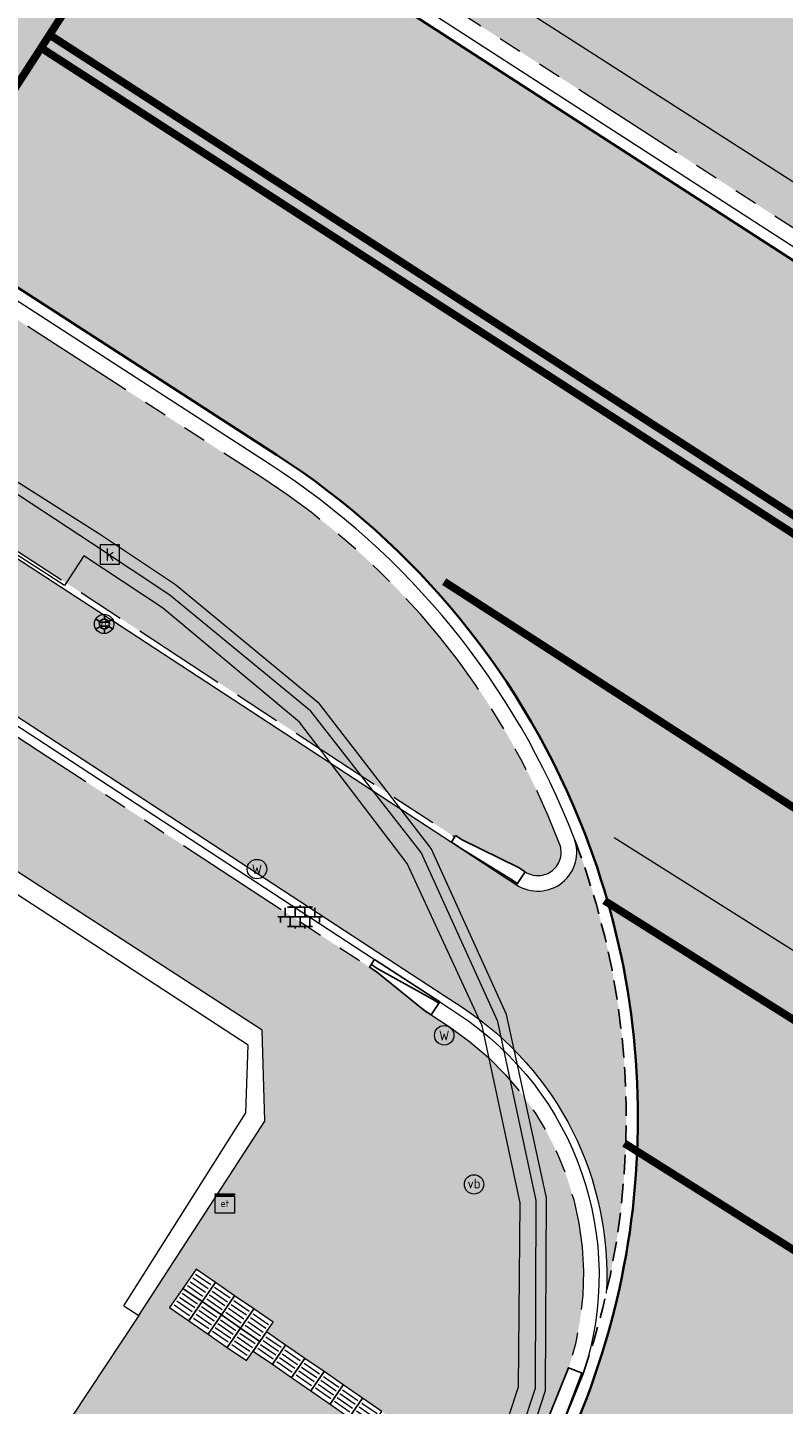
# Model space of a CAD drawing. Header units: metres. Extents: x 187916 to 189411, y 333285 to 334910.
# Tile 114 of 256: x 188267 to 188277, y 334494 to 334511. Entities that reach past the tile are written whole.
import ezdxf
from ezdxf.enums import TextEntityAlignment as Align

# ---------------------------------------------------------------- set-up
doc = ezdxf.new("R2010")
doc.units = ezdxf.units.M
for name, pattern in [('DASHED2', [0.375, 0.25, -0.125]), ('VH-OPSLUITBAND_100X200', [16, 8, -2, 4, -2]), ('VH-TROTTOIRBAND_180-200', [20, 10, -2, 2, -2, 2, -2]), ('VW-1-1_STREEP', [2, 1, -1])]:
    doc.linetypes.add(name, pattern=pattern)
for name, color, linetype, lineweight in [('B-ME-IE-MEUBILAIR_WEGMEUBILAIR-S', 253, 'Continuous', 18), ('B-ME-IE-MEUBILAIR_WEGMEUBILAIR_LICHTMAST-S', 253, 'Continuous', 25), ('B-ME-IE-TERREINAFSCHEIDING_KUNSTMATIG_MUUR-G', 253, 'IE-TERREINAFSCHEIDING-KUNSTMATIG-DICHT', 18), ('B-ME-KL-ET_KAST-G', 253, 'Continuous', 18), ('B-ME-RI-HWA_KOLK-S', 253, 'Continuous', 25), ('B-ME-VH-KANTOPSLUITING_ACHTERKANTBAND-G', 253, 'Continuous', 18), ('B-ME-VH-VERHARDING_ASFALT-G', 253, 'Continuous', 18), ('B-ME-VH-VERHARDING_BETONSTRAATSTEEN-G', 253, 'Continuous', 18), ('B-ME-VH-VERHARDING_TEGEL-G', 253, 'Continuous', 18), ('B-ME-VH-VERHARDING_TEGEL-S', 253, 'Continuous', 25), ('N-WE-GR-HAAG-HG01-A', 96, 'Continuous', 35), ('N-WE-VH-GOOT_TEGEL-G', 170, 'Continuous', 35), ('N-WE-VH-KANTOPSLUITING_OPSLUITBAND_80X200-G', 30, 'VH-OPSLUITBAND_100X200', 15), ('N-WE-VH-KANTOPSLUITING_RIJWIELPADBAND_4-12 200-G', 94, 'VH-TROTTOIRBAND_180-200', 15), ('N-WE-VH-KANTOPSLUITING_TROTTOIRBAND_180 200-G', 251, 'VH-TROTTOIRBAND_180-200', 15), ('N-WE-VH-KANTOPSLUITING_VERLOOPBAND-S', 251, 'Continuous', 25), ('N-WE-VH-KANTOPSLUITING_VERLOOPBAND_TBV TEKENING-G', 10, 'Continuous', 25), ('N-WE-VH-KANTOPSLUITING_VOORKANTBAND-G', 7, 'Continuous', 15), ('N-WE-VH-KANTVERHARDING_STREKLAAG_BSS-G', 60, 'Continuous', 18), ('N-WE-VH-VERHARDING_ASFALT_RIJWEG-A', 251, 'Continuous', 18), ('N-WE-VH-VERHARDING_BETONSTRAATSTEEN-ROOD-A', 11, 'Continuous', 18), ('N-WE-VH-VERHARDING_TEGEL-A', 254, 'Continuous', 5), ('N-WE-VH-VERKEERSTEGEL-S', 7, 'Continuous', 0), ('N-WE-VW-MARKERING_DWARS_DRIEHOEK_5050-G', 251, 'VW-HAAIETAND50-L-N', 0), ('N-WE-VW-MARKERING_DWARS_OVERSTEEK_BLOKSTREEP-G', 251, 'VW-BLOK50', 0), ('N-WE-VW-MARKERING_LANGS_STREEP-G', 251, 'Continuous', 0), ('N-WE-VW-MARKERING_LANGS_STREEP_11-G', 251, 'VW-1-1_STREEP', 0)]:
    doc.layers.add(name, color=color, linetype=linetype, lineweight=lineweight)
doc.layers.add('N-WE-VH-MATERIAALSCHEIDING-G', color=7, linetype='DASHED2')
doc.layers.add('N-WE-VH-VERHARDING_ASFALT_ROOD-A', color=7, linetype='Continuous', lineweight=18, true_color=0xff1414)
doc.styles.add('NLCS-ISO', font='NLCS-ISO.ttf')
doc.linetypes.add('IE-TERREINAFSCHEIDING-KUNSTMATIG-DICHT', pattern='A,8,-1,[82,NLCS.SHX,S=0.75,R=90,X=0,Y=0],-1', length=10)
doc.linetypes.add('VW-BLOK50', pattern='A,0,-0.5,[148,NLCS.SHX,S=1,R=0,X=-0.5,Y=0],-0.5', length=1)
doc.linetypes.add('VW-HAAIETAND50-L-N', pattern='A,0,-0.5,[150,NLCS.SHX,S=1,R=0,X=-0.625,Y=-0.25],-0.5', length=1)

# ---------------------------------------------------------------- blocks, each defined once
blk = doc.blocks.new('SRI-KOLK-SO')
at = {"color": 0, "linetype": 'ByBlock', "lineweight": 18}
blk.add_lwpolyline([(-1.125, -1.125), (1.125, -1.125), (1.125, 1.125), (-1.125, 1.125)], close=True, dxfattribs=at)
at = {"color": 0, "linetype": 'ByBlock', "lineweight": 18, "style": 'NLCS-ISO'}
blk.add_text('k', height=1.5, dxfattribs=at).set_placement((0, 0), align=Align.MIDDLE_CENTER)
blk = doc.blocks.new('B-SIE-WEG_LICHTMAST-SO')
at = {"ltscale": 0.1}
for p, q in [((-1.096064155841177, 0.6328125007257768), (-2.192125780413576, 1.265625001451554)), ((8.349587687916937e-10, 1.265625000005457), (1.669846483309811e-09, 2.53125000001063)), ((1.096064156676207, 0.6328124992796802), (2.192125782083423, 1.26562499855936)), ((-1.096064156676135, -0.6328124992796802), (-2.192125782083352, -1.26562499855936)), ((-8.349587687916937e-10, -1.265625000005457), (-1.669775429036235e-09, -2.53125000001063)), ((1.096064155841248, -0.6328125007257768), (2.192125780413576, -1.265625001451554))]:
    blk.add_line(p, q, dxfattribs=at)
at = {"flags": 128}
for points in [[(-1.162672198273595, 0.4999999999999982), (1.162672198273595, 0.4999999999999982)], [(-1.162672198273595, -0.4999999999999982), (1.162672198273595, -0.4999999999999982)]]:
    blk.add_lwpolyline(points, dxfattribs=at)
at = {"ltscale": 0.1}
blk.add_circle((0, 0), 1.265625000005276, dxfattribs=at)
at = {"style": 'NLCS-ISO'}
blk.add_attdef('TYPE', text='', height=1.8, dxfattribs=at).set_placement((1.669846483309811e-09, 2.53125000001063), align=Align.BOTTOM_CENTER)
blk = doc.blocks.new('SIE-WEG_PAAL_VERKEERSBORD-SO')
at = {"color": 0, "linetype": 'ByBlock', "lineweight": 18}
blk.add_circle((0, 0), 1.5, dxfattribs=at)
at = {"color": 0, "linetype": 'ByBlock', "lineweight": 18, "style": 'NLCS-ISO'}
blk.add_text('vb', height=1.5, dxfattribs=at).set_placement((0, 0.1317113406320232), align=Align.MIDDLE_CENTER)
blk = doc.blocks.new('SIE-WEG_STRAATPOT_WATER-SO')
blk.add_circle((0, 2.91038304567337e-14), 0.4)
at = {"style": 'NLCS-ISO'}
blk.add_text('W', height=0.4, dxfattribs=at).set_placement((-0.2128690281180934, -0.2108641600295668))
blk = doc.blocks.new('SVH-TEGEL_300X300_DUN_LINT_KL-SO')
for p, q in [((-2.25, 1.355676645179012), (-2.25, -6.969183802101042e-16)), ((-1.900843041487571, 1.499999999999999), (1.90084304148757, 1.499999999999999)), ((-1.5, 1.624087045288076), (-1.5, 1.499999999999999)), ((-0.7499999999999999, 1.5), (-0.7500000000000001, 1.377682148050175e-16)), ((3.325515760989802e-16, 1.810386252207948), (2.755364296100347e-16, 1.499999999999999)), ((0, 0), (-2.755364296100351e-16, -1.500000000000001)), ((0.7500000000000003, 1.499999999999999), (0.7500000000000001, -1.247991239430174e-15)), ((1.5, 1.624087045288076), (1.5, 1.499999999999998)), ((2.25, 1.355676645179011), (2.25, -4.133046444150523e-16)), ((-3.39489953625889, -4.866106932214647e-16), (3.39489953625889, -1.733835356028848e-15)), ((-3, -3.055132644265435e-15), (-3.000000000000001, -0.8474312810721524)), ((-1.900843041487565, -1.500000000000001), (1.900843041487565, -1.500000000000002)), ((-1.5, -8.346865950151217e-16), (-1.5, -1.500000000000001)), ((-0.7500000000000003, -1.499999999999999), (-0.7500000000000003, -1.765655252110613)), ((0.7499999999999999, -1.500000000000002), (0.7499999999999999, -1.765655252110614)), ((1.5, -2.495982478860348e-15), (1.5, -1.500000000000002)), ((2.999999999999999, -2.495982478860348e-15), (2.999999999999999, -0.8474312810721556))]:
    blk.add_line(p, q)
blk = doc.blocks.new('SKL-ET_KAST_ELEKTRA-SO')
at = {"color": 0, "linetype": 'ByBlock', "lineweight": 18}
for points in [[(-2, 2), (2, 2), (2, 1.680000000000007), (-2, 1.680000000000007)], [(-2, 1.52000000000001), (2, 1.52000000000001), (2, -2), (-2, -2)]]:
    blk.add_lwpolyline(points, close=True, dxfattribs=at)
at = {"color": 0, "linetype": 'ByBlock', "lineweight": 18, "style": 'NLCS-ISO'}
blk.add_text('et', height=1.5, dxfattribs=at).set_placement((0, 0), align=Align.MIDDLE_CENTER)
blk = doc.blocks.new('DTM')
at = {"layer": 'B-ME-IE-TERREINAFSCHEIDING_KUNSTMATIG_MUUR-G', "ltscale": 0.2, "flags": 128}
for points in [[(188270.0269999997, 334498.3859999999), (188266.6609999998, 334500.5640000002)], [(188269.846, 334498.1900000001), (188266.5770951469, 334500.3198896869)], [(188270.0589999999, 334497.2149999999), (188270.0269999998, 334498.3859999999)], [(188269.8160000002, 334497.323), (188269.846, 334498.1900000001)], [(188268.2489999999, 334494.8410000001), (188269.8160000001, 334497.3229999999)], [(188268.4390000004, 334494.7160000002), (188270.059, 334497.2149999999)], [(188268.2489999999, 334494.8410000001), (188268.4390000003, 334494.7160000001)]]:
    blk.add_lwpolyline(points, dxfattribs=at)
at = {"layer": 'B-ME-VH-KANTOPSLUITING_ACHTERKANTBAND-G', "ltscale": 0.2, "flags": 128}
blk.add_lwpolyline([(188272.6039999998, 334491.6299999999), (188273.318, 334493.8029999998), (188273.3390000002, 334496.1669999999), (188272.852, 334498.4410000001), (188271.8879999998, 334500.5279999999), (188270.5049999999, 334502.3429999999), (188268.7429999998, 334503.8130000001), (188267.733, 334504.4810000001), (188267.486, 334504.0980000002), (188266.2340000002, 334504.9050000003), (188266.486, 334505.2760000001), (188258.202, 334510.591), (188248.923, 334516.5949999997), (188246.4920000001, 334518.1310000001), (188246.327, 334517.8790000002), (188243.8160000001, 334519.5049999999), (188243.986, 334519.7590000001), (188235.983, 334524.9169999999), (188235.8199999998, 334524.6710000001), (188232.6639999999, 334526.679), (188232.8339999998, 334526.9380000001), (188225.3100000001, 334531.8059999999)], dxfattribs=at)
at = {"layer": 'B-ME-VH-VERHARDING_ASFALT-G', "ltscale": 0.2, "flags": 128}
for points in [[(188291.324, 334499.6630000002), (188283.9870000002, 334504.5419999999), (188278.1359999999, 334508.4569999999), (188272.673, 334511.96), (188271.3590000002, 334512.77), (188270.9500000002, 334513.0550000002), (188264.3769999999, 334517.264), (188264.0120000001, 334517.5269999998), (188262.3339999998, 334518.6129999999), (188260.9679999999, 334519.4879999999), (188255.1689999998, 334523.213), (188247.2039999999, 334528.3590000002), (188241.838, 334531.8310000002), (188240.8119999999, 334532.4649999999), (188240.4139999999, 334532.7259999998), (188234.5529999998, 334536.4019999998), (188228.6439999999, 334540.304)], [(188272.9249999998, 334491.4739999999), (188273.662, 334493.7560000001), (188273.6749999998, 334496.2310000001), (188273.165, 334498.585), (188272.196, 334500.719), (188270.7609999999, 334502.577), (188268.9130000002, 334504.1060000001), (188267.9359999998, 334504.7570000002), (188266.662, 334505.568), (188258.4249999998, 334510.895), (188249.1529999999, 334516.841), (188246.6850000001, 334518.4350000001), (188244.1570000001, 334520.0490000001), (188236.159, 334525.2400000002), (188233.0249999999, 334527.2250000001), (188225.446, 334532.0779999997), (188217.8650000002, 334536.983), (188208.3530000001, 334543.085), (188203.0589999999, 334546.4670000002), (188197.6239999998, 334549.9819999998), (188189.6060000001, 334555.1039999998), (188180.355, 334561.0320000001), (188174.6570000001, 334564.6979999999)]]:
    blk.add_lwpolyline(points, dxfattribs=at)
at = {"layer": 'B-ME-VH-VERHARDING_BETONSTRAATSTEEN-G', "ltscale": 0.2, "flags": 128}
blk.add_lwpolyline([(188272.7930000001, 334491.5449999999), (188273.5350000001, 334493.7850000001), (188273.5439999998, 334496.1940000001), (188273.0499999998, 334498.497), (188272.0690000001, 334500.6669999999), (188270.6499999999, 334502.4819999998), (188268.838, 334503.9739999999), (188267.8459999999, 334504.6359999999), (188266.5789999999, 334505.4640000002), (188258.3190000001, 334510.7590000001), (188249.0520000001, 334516.733), (188246.611, 334518.298), (188244.071, 334519.9210000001), (188236.088, 334525.105), (188232.9419999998, 334527.0949999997), (188225.375, 334531.9300000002), (188217.7629999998, 334536.8369999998), (188208.2689999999, 334542.9419999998), (188202.9709999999, 334546.3429999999), (188197.5269999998, 334549.852), (188189.5070000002, 334554.9709999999), (188180.2629999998, 334560.9079999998), (188174.571, 334564.5619999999)], dxfattribs=at)
at = {"layer": 'B-ME-VH-VERHARDING_TEGEL-G', "ltscale": 0.2, "flags": 128}
blk.add_lwpolyline([(188268.4390000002, 334494.716), (188266.718, 334492.116)], dxfattribs=at)
at = {"layer": 'B-ME-IE-MEUBILAIR_WEGMEUBILAIR-S'}
for name, p, xscale, yscale, zscale in [('SIE-WEG_PAAL_VERKEERSBORD-SO', (188267.995, 334503.605), 0.083, 0.083, 0.083), ('SIE-WEG_STRAATPOT_WATER-SO', (188269.958, 334500.455), 0.3125, 0.3125, 0.3125), ('SIE-WEG_STRAATPOT_WATER-SO', (188272.363, 334498.319), 0.3125, 0.3125, 0.3125), ('SIE-WEG_PAAL_VERKEERSBORD-SO', (188272.746, 334496.403), 0.083, 0.083, 0.083)]:
    blk.add_blockref(name, p, dxfattribs=dict(at, xscale=xscale, yscale=yscale, zscale=zscale))
at = {"layer": 'B-ME-IE-MEUBILAIR_WEGMEUBILAIR_LICHTMAST-S', "xscale": 0.05, "yscale": 0.05, "zscale": 0.05}
blk.add_blockref('B-SIE-WEG_LICHTMAST-SO', (188267.999, 334503.603), dxfattribs=at)
at = {"layer": 'B-ME-KL-ET_KAST-G', "xscale": 0.0625, "yscale": 0.0625, "zscale": 0.0625}
blk.add_blockref('SKL-ET_KAST_ELEKTRA-SO', (188269.546, 334496.158), dxfattribs=at)
at = {"layer": 'B-ME-RI-HWA_KOLK-S', "xscale": 0.11, "yscale": 0.11, "zscale": 0.11}
blk.add_blockref('SRI-KOLK-SO', (188268.068, 334504.497), dxfattribs=at)
at = {"layer": 'B-ME-VH-VERHARDING_TEGEL-S', "xscale": 0.084, "yscale": 0.084, "zscale": 0.084}
blk.add_blockref('SVH-TEGEL_300X300_DUN_LINT_KL-SO', (188270.511, 334499.841), dxfattribs=at)
blk = doc.blocks.new('SVH-VERKEERSTEGEL_300X300_GELEIDETEGEL')
blk.add_lwpolyline([(-0.15, 5.551115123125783e-17), (0.15, 5.551115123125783e-17), (0.15, -0.3), (-0.15, -0.3)], close=True)
at = {"lineweight": 0, "flags": 128}
for points in [[(0.12, -0.05999999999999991), (-0.1200000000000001, -0.05999999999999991)], [(0.12, -0.1199999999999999), (-0.1200000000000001, -0.1199999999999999)], [(0.12, -0.1799999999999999), (-0.1200000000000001, -0.1799999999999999)], [(0.12, -0.2399999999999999), (-0.12, -0.2399999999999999)]]:
    blk.add_lwpolyline(points, dxfattribs=at)
blk = doc.blocks.new('SVH-VERLOOPBAND_RIJWIELPADBAND 40 120X170 HD_TROTTOIRBAND 180 200X250 HD_L1000-MM')
blk.add_lwpolyline([(0, 0), (1000, 0), (1000, 200), (900, 200), (100, 120), (0, 120)], close=True)
at = {"flags": 128}
blk.add_lwpolyline([(0, 80), (100, 80), (900, 20.00000000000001), (1000, 20)], dxfattribs=at)
blk = doc.blocks.new('SVH-TROTTOIRBAND INRITVERLOOPBAND_180 200X250_LINKS_L1000_HD-MM')
at = {"linetype": 'Continuous', "lineweight": 0}
blk.add_line((0, 20), (1000, 1.13686837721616e-13), dxfattribs=at)
blk.add_lwpolyline([(0, 0), (1000, 1.13686837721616e-13), (1000, 200.0000000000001), (0, 200)], close=True, dxfattribs=at)
blk = doc.blocks.new('SVH-VERLOOPBAND_OPSLUITBAND 100X250 HD_TROTTOIRBAND 180 200X250 HD_L1000-MM')
at = {"linetype": 'Continuous', "lineweight": 0}
blk.add_lwpolyline([(0, 100.0000000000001), (100, 100.0000000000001), (900, 200), (1000, 200), (1000, 0), (0, 1.13686837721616e-13)], close=True, dxfattribs=at)
blk.add_lwpolyline([(900, 20), (1000, 20), (900, 20), (100, 9.947598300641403e-14)], dxfattribs=at)
blk = doc.blocks.new('ontwerp Wilhelmina- & Engelenkampstraat')
at = {"layer": 'N-WE-GR-HAAG-HG01-A', "transparency": 33554610}
h = blk.add_hatch(color=256, dxfattribs=at)
h.dxf.hatch_style = 1
h.paths.add_polyline_path([(188280.5595058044, 334514.5415784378), (188276.9459346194, 334516.8490211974), (188270.6195386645, 334512.7179471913), (188278.8752223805, 334507.383148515)])
h = blk.add_hatch(color=256, dxfattribs=at)
h.dxf.hatch_style = 1
edge = h.paths.add_edge_path()
edge.add_line((188266.8304707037, 334507.546478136), (188265.4792824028, 334505.4554024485))
edge.add_line((188265.4792824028, 334505.4554024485), (188268.3584767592, 334503.5773175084))
edge.add_line((188268.3584767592, 334503.5773175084), (188272.4985136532, 334500.8677525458))
edge.add_line((188272.4985136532, 334500.8677525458), (188272.5094660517, 334500.8844870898))
edge.add_line((188272.5094660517, 334500.8844870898), (188272.5931387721, 334500.8297250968))
edge.add_line((188272.5931387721, 334500.8297250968), (188273.3172825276, 334500.4753018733))
edge.add_line((188273.3172825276, 334500.4753018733), (188273.4009552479, 334500.4205398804))
edge.add_arc((188273.5652412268, 334500.6715580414), 0.3000000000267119, 236.796117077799, 381.0816675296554)
edge.add_arc((188264.7010888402, 334497.2544243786), 9.800000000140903, 21.08166754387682, 57.12957376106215)
edge.add_line((188270.0199506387, 334505.4854455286), (188266.8304707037, 334507.546478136))
at = {"layer": 'N-WE-VH-VERHARDING_ASFALT_RIJWEG-A', "transparency": 33554610}
h = blk.add_hatch(color=256, dxfattribs=at)
h.dxf.hatch_style = 1
edge = h.paths.add_edge_path()
edge.add_line((188163.8208333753, 334580.6406240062), (188159.2952212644, 334575.7984076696))
edge.add_line((188159.2952212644, 334575.7984076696), (188174.5957356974, 334565.9704214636))
edge.add_line((188174.5957356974, 334565.9704214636), (188208.8839609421, 334543.8760752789))
edge.add_arc((188265.1432202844, 334630.8183515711), 103.5570551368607, 237.0935993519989, 239.2286548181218)
edge.add_arc((189667.3076695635, 336961.7811804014), 2823.749582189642, 238.9808935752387, 239.4819934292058)
edge.add_line((188233.3818636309, 334529.2067239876), (188237.2558465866, 334526.9002472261))
edge.add_arc((188172.8948845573, 334415.8189779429), 128.3798341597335, 56.614742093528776, 59.911814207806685, ccw=False)
edge.add_arc((188228.9109722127, 334498.8883011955), 28.21409776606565, 55.4845922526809, 58.773180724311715, ccw=False)
edge.add_line((188244.8978654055, 334522.1359797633), (188270.2099100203, 334505.7794106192))
edge.add_arc((188264.7010883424, 334497.2544241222), 10.15000054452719, 13.737900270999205, 57.129572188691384, ccw=False)
edge.add_line((188274.5607201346, 334499.6648539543), (188285.3916733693, 334492.8307818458))
edge.add_arc((188287.0274187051, 334482.813442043), 10.15001278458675, 56.479027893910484, 99.27405743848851, ccw=False)
edge.add_line((188292.6326838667, 334491.2753426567), (188328.2332900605, 334467.6895627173))
edge.add_arc((188166.0016867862, 334216.8707131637), 298.7125514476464, 47.8039201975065, 57.10489379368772, ccw=False)
edge.add_arc((188346.5713980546, 334415.6696875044), 30.15000000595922, 31.86626050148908, 48.27499196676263, ccw=False)
edge.add_arc((188363.5941228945, 334425.9773084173), 10.25375049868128, 32.663466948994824, 33.16756871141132, ccw=False)
edge.add_arc((188363.7680247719, 334425.9005759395), 10.15000001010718, 9.405490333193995, 33.55795590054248, ccw=False)
edge.add_arc((188373.1107148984, 334427.4481680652), 0.680000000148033, -65.24652159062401, 9.405490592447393, ccw=False)
edge.add_line((188373.39544101, 334426.8306479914), (188373.3535042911, 334426.8064665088))
edge.add_line((188373.3535042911, 334426.8064665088), (188373.0122377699, 334426.6096859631))
edge.add_arc((188366.2889411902, 334422.7187079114), 7.76803881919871, 0.9923180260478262, 30.05928364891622, ccw=False)
edge.add_line((188374.0558150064, 334422.853237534), (188385.6760825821, 334436.9428109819))
edge.add_arc((188384.9421657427, 334443.9042308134), 6.99999999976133, 238.676415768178, 276.0182515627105, ccw=False)
edge.add_line((188381.3030702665, 334437.9245164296), (188374.3090535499, 334441.7971089))
edge.add_line((188374.3090535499, 334441.7971089), (188374.1759859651, 334441.5785117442))
edge.add_arc((188373.7240602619, 334441.8357337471), 0.5199999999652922, 236.9865645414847, 330.35281892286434, ccw=False)
edge.add_arc((188428.1308333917, 334525.1050683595), 99.98797832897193, 235.55122826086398, 236.8408409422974, ccw=False)
edge.add_arc((188411.6700745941, 334501.8726051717), 71.51970141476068, 233.64609065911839, 235.89746209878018, ccw=False)
edge.add_arc((188411.670100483, 334501.8726410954), 71.51974569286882, 233.2495609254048, 233.64609101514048, ccw=False)
edge.add_arc((188457.7549952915, 334568.1260296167), 152.2034652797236, 230.5042180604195, 234.2720138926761, ccw=False)
edge.add_arc((188166.9569656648, 334218.1136175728), 302.8501405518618, 50.16648870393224, 50.26164584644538)
edge.add_arc((188166.9570554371, 334218.113725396), 302.8500002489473, 50.26164586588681, 51.22502147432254)
edge.add_arc((188166.9539407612, 334218.1098417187), 302.854978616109, 51.22502222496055, 51.3192961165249)
edge.add_arc((188167.7827901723, 334219.1716967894), 301.508037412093, 51.31614081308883, 52.74067650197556)
edge.add_arc((188166.9798580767, 334218.1437757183), 302.8122778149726, 52.73751119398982, 52.83170123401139)
edge.add_arc((188166.9570555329, 334218.113725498), 302.8500001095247, 52.83169831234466, 54.43051335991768)
edge.add_arc((188166.9767697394, 334218.1413522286), 302.8160606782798, 54.43050684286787, 54.52539666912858)
edge.add_arc((188160.6555547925, 334209.0669401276), 313.8745045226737, 54.54701659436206, 57.10245107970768)
edge.add_line((188331.1328921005, 334472.609502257), (188320.0936543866, 334479.922007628))
edge.add_arc((188323.4852573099, 334485.0441346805), 6.143220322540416, 221.5045135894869, 236.48957065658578, ccw=False)
edge.add_arc((188319.5511004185, 334481.5629375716), 0.8899999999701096, 137.6692106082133, 221.5046791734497, ccw=False)
edge.add_line((188318.8931507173, 334482.1622723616), (188319.2594146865, 334482.6371719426))
edge.add_line((188319.2594146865, 334482.6371719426), (188319.2912123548, 334482.6784009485))
edge.add_arc((188340.6890844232, 334510.7641414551), 35.30832407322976, 218.5773896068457, 232.6970680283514, ccw=False)
edge.add_arc((188279.0883320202, 334513.8429033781), 42.25714136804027, 321.20296164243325, 323.56659149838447, ccw=False)
edge.add_arc((188310.4726214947, 334488.8679822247), 2.15802668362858, 242.7824537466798, 315.8976350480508, ccw=False)
edge.add_line((188309.4856042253, 334486.9489001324), (188295.3438852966, 334496.3165348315))
edge.add_line((188295.3438852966, 334496.3165348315), (188286.6449701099, 334501.9456440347))
edge.add_line((188286.6449701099, 334501.9456440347), (188245.2759046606, 334528.678213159))
edge.add_arc((188189.2378963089, 334441.9585258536), 103.2500002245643, 57.12957376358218, 59.23144345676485)
edge.add_line((188242.0576432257, 334530.6751358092), (188236.73552821, 334533.8437957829))
edge.add_arc((182886.7756591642, 325560.3118348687), 10447.31288197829, 59.19688513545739, 59.33512800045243)
edge.add_line((188215.0687000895, 334546.7260098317), (188212.1448451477, 334548.5376449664))
edge.add_line((188212.1448451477, 334548.5376449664), (188202.8877957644, 334554.5207101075))
edge.add_line((188202.8877957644, 334554.5207101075), (188173.134058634, 334573.6931625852))
edge.add_line((188173.134058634, 334573.6931625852), (188171.667712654, 334574.6976989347))
edge.add_arc((188421.3357456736, 334919.3221964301), 425.5586575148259, 233.19857496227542, 234.07802403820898, ccw=False)
edge.add_line((188166.4075921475, 334578.5703695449), (188163.8279358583, 334580.6347157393))
edge.add_line((188163.8279358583, 334580.6347157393), (188163.8208333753, 334580.6406240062))
h = blk.add_hatch(color=256, dxfattribs=at)
h.dxf.hatch_style = 1
edge = h.paths.add_edge_path()
edge.add_line((188272.1537898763, 334490.0734361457), (188277.3814934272, 334486.720956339))
edge.add_line((188277.3814934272, 334486.720956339), (188278.5889625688, 334488.4539261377))
edge.add_arc((188287.0274215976, 334482.8134554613), 10.15000001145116, 139.2486259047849, 146.2402720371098, ccw=False)
edge.add_arc((188295.5929620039, 334475.2030699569), 21.60741039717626, 137.9711334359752, 138.7876361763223, ccw=False)
edge.add_arc((188287.0274233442, 334482.8134559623), 10.15000028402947, 114.27071636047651, 137.5104043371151, ccw=False)
edge.add_line((188282.8552810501, 334492.0663330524), (188274.8501634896, 334497.1173705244))
edge.add_arc((188264.7010888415, 334497.2544243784), 10.14999999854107, 327.3283082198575, 359.2263205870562, ccw=False)
edge.add_line((188273.2451314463, 334491.7752058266), (188272.1537898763, 334490.0734361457))
edge = h.paths.add_edge_path()
edge.add_arc((188278.0846444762, 334486.2433805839), 0.8499999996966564, 181.6673961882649, 182.1489451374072)
edge.add_line((188277.2352422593, 334486.2115078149), (188277.2350043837, 334486.2186477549))
at = {"layer": 'N-WE-VH-VERHARDING_ASFALT_ROOD-A', "transparency": 33554610}
h = blk.add_hatch(color=256, dxfattribs=at)
h.dxf.hatch_style = 1
edge = h.paths.add_edge_path()
edge.add_arc((188287.0274216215, 334482.8134551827), 10.15000028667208, 99.27408564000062, 114.2707056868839)
edge.add_line((188282.8552810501, 334492.0663330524), (188274.8501634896, 334497.1173705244))
edge.add_arc((188264.7010888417, 334497.2544243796), 10.14999999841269, 359.2263205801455, 373.7378995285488)
edge.add_line((188274.5607201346, 334499.6648539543), (188285.3916733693, 334492.8307818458))
at = {"layer": 'N-WE-VH-VERHARDING_BETONSTRAATSTEEN-ROOD-A', "transparency": 33554610}
h = blk.add_hatch(color=11, dxfattribs=at)
h.dxf.hatch_style = 1
edge = h.paths.add_edge_path()
edge.add_arc((188270.332567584, 334495.2359531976), 4.01840035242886, 341.6529269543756, 416.7021785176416)
edge.add_arc((188270.3325658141, 334495.2359543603), 4.018400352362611, -18.34911897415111, 56.702148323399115, ccw=False)
edge.add_arc((188264.7010888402, 334497.2544243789), 9.999999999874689, 340.8314171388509, 340.8322362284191)
edge = h.paths.add_edge_path()
edge.add_arc((188148.770241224, 334564.1394932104), 12.09999999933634, 57.63015956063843, 89.30733865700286)
edge.add_line((188148.9165172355, 334576.2386090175), (188148.9370684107, 334577.938484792))
edge.add_arc((188148.7702412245, 334564.1394932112), 13.79999999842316, 57.630159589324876, 89.30733865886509, ccw=False)
edge.add_line((188156.1585166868, 334575.7951092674), (188165.274457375, 334570.0166861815))
edge.add_line((188165.274457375, 334570.0166861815), (188169.8198914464, 334567.1086563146))
edge.add_line((188169.8198914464, 334567.1086563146), (188171.511029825, 334565.9779010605))
edge.add_line((188171.511029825, 334565.9779010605), (188172.8852863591, 334565.1012805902))
edge.add_line((188172.8852863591, 334565.1012805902), (188189.066450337, 334554.7569305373))
edge.add_line((188189.066450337, 334554.7569305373), (188194.1878845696, 334551.4665076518))
edge.add_line((188194.1878845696, 334551.4665076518), (188201.1790287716, 334547.0002215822))
edge.add_line((188201.1790287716, 334547.0002215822), (188204.1699773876, 334545.0015735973))
edge.add_line((188204.1699773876, 334545.0015735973), (188207.8265481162, 334542.6269838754))
edge.add_line((188207.8265481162, 334542.6269838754), (188215.6547227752, 334537.6455997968))
edge.add_line((188215.6547227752, 334537.6455997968), (188224.3779567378, 334532.0578415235))
edge.add_line((188224.3779567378, 334532.0578415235), (188225.2379334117, 334531.4974632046))
edge.add_line((188225.2379334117, 334531.4974632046), (188233.1427692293, 334526.4658407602))
edge.add_line((188233.1427692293, 334526.4658407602), (188239.8496435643, 334522.1101237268))
edge.add_line((188239.8496435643, 334522.1101237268), (188248.511649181, 334516.4087920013))
edge.add_line((188248.511649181, 334516.4087920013), (188250.7467074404, 334514.9210303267))
edge.add_line((188250.7467074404, 334514.9210303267), (188255.6112174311, 334511.7728785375))
edge.add_line((188255.6112174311, 334511.7728785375), (188256.3588268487, 334511.2878343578))
edge.add_line((188256.3588268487, 334511.2878343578), (188261.1983553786, 334508.1523159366))
edge.add_line((188261.1983553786, 334508.1523159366), (188268.3147183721, 334503.5103458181))
edge.add_line((188268.3147183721, 334503.5103458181), (188273.2914312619, 334500.2531944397))
edge.add_arc((188273.5652412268, 334500.6715580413), 0.4999999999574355, 236.7961170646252, 381.0816675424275)
edge.add_arc((188264.7010888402, 334497.2544243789), 9.999999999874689, -13.01039675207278, 21.081667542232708, ccw=False)
edge.add_arc((188270.3325660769, 334495.2359545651), 4.118400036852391, 356.7594048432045, 416.7032974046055)
edge.add_line((188272.5934635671, 334498.6782737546), (188272.3604773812, 334498.8307581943))
edge.add_line((188272.3604773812, 334498.8307581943), (188271.5237501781, 334499.378378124))
edge.add_line((188271.5237501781, 334499.378378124), (188267.3942402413, 334502.0810534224))
edge.add_line((188267.3942402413, 334502.0810534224), (188264.1115089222, 334504.2222952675))
edge.add_line((188264.1115089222, 334504.2222952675), (188260.7611897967, 334506.4076229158))
edge.add_line((188260.7611897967, 334506.4076229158), (188260.2332122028, 334506.7520092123))
edge.add_line((188260.2332122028, 334506.7520092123), (188255.4335565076, 334509.8616945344))
edge.add_line((188255.4335565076, 334509.8616945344), (188254.6867637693, 334510.3462088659))
edge.add_line((188254.6867637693, 334510.3462088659), (188249.8141395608, 334513.4996119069))
edge.add_line((188249.8141395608, 334513.4996119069), (188249.0920431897, 334513.979857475))
edge.add_line((188249.0920431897, 334513.979857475), (188247.6052413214, 334514.969945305))
edge.add_line((188247.6052413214, 334514.969945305), (188238.7286873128, 334520.811070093))
edge.add_line((188238.7286873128, 334520.811070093), (188232.2233639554, 334525.0358917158))
edge.add_line((188232.2233639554, 334525.0358917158), (188224.3174298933, 334530.0682132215))
edge.add_line((188224.3174298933, 334530.0682132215), (188223.4554115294, 334530.6299219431))
edge.add_line((188223.4554115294, 334530.6299219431), (188214.7399082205, 334536.2127282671))
edge.add_line((188214.7399082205, 334536.2127282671), (188206.9072550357, 334541.1969622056))
edge.add_line((188206.9072550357, 334541.1969622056), (188203.2347351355, 334543.5819093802))
edge.add_line((188203.2347351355, 334543.5819093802), (188200.2488350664, 334545.5771837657))
edge.add_line((188200.2488350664, 334545.5771837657), (188193.9364147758, 334549.6126811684))
edge.add_line((188193.9364147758, 334549.6126811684), (188193.2729879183, 334550.0336828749))
edge.add_line((188193.2729879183, 334550.0336828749), (188188.2574143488, 334553.2560923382))
edge.add_line((188188.2574143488, 334553.2560923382), (188171.9529504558, 334563.6795877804))
edge.add_line((188171.9529504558, 334563.6795877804), (188170.5813430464, 334564.5545184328))
edge.add_line((188170.5813430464, 334564.5545184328), (188168.8892599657, 334565.6859053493))
edge.add_line((188168.8892599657, 334565.6859053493), (188164.361299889, 334568.5827558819))
edge.add_line((188164.361299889, 334568.5827558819), (188155.2483668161, 334574.3592725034))
at = {"layer": 'N-WE-VH-VERHARDING_TEGEL-A', "transparency": 33554610}
h = blk.add_hatch(color=256, dxfattribs=at)
h.dxf.hatch_style = 1
h.paths.add_polyline_path([(188269.1773919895, 334495.3133055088), (188269.4242381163, 334495.1428150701), (188269.6710842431, 334494.9723246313), (188269.917925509, 334494.8018271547), (188270.1647716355, 334494.6313367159), (188270.0795264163, 334494.5079136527), (188270.326372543, 334494.3374232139), (188270.5732186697, 334494.1669327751), (188270.8200647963, 334493.9964423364), (188271.0669109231, 334493.8259518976), (188271.313752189, 334493.6554544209), (188271.5605983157, 334493.4849639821), (188271.6840165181, 334493.3997117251), (188271.9308626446, 334493.2292212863), (188272.1777039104, 334493.0587238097), (188272.424550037, 334492.888233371), (188272.2540595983, 334492.6413872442), (188272.0072134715, 334492.8118776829), (188271.7603673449, 334492.9823681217), (188271.5135260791, 334493.1528655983), (188271.2666799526, 334493.323356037), (188271.1432617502, 334493.4086082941), (188270.8964156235, 334493.5790987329), (188270.6495743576, 334493.7495962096), (188270.4027282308, 334493.9200866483), (188270.1558821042, 334494.090577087), (188269.9090359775, 334494.2610675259), (188269.8237907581, 334494.1376444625), (188269.5769446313, 334494.3081349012), (188269.3300985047, 334494.4786253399), (188269.0832572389, 334494.6491228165), (188268.8364111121, 334494.8196132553), (188269.0069015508, 334495.0664593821)], flags=16)
h.paths.add_polyline_path([(188271.4371703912, 334493.5702021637), (188271.684016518, 334493.399711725), (188271.5135260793, 334493.1528655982), (188271.2666799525, 334493.3233560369)], flags=0)
edge = h.paths.add_edge_path()
edge.add_line((188273.0135506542, 334493.3283919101), (188273.5402494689, 334493.022493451))
edge.add_arc((188264.7010888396, 334497.2544243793), 9.800000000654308, 334.4162671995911, 335.0706410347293)
edge.add_line((188273.5880047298, 334493.123719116), (188273.9588177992, 334494.0399289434))
edge.add_arc((188270.3325660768, 334495.2359545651), 3.818400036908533, 341.7461932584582, 416.6997203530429)
edge.add_line((188272.428970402, 334498.4273911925), (188272.1961914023, 334498.5797400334))
edge.add_line((188272.1961914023, 334498.5797400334), (188272.112518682, 334498.6345020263))
edge.add_line((188272.112518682, 334498.6345020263), (188271.4869465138, 334499.1395361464))
edge.add_line((188271.4869465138, 334499.1395361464), (188271.4032737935, 334499.1942981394))
edge.add_line((188271.4032737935, 334499.1942981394), (188267.2739060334, 334501.8968803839))
edge.add_line((188267.2739060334, 334501.8968803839), (188263.9913170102, 334504.0380294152))
edge.add_line((188263.9913170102, 334504.0380294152), (188263.1537372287, 334504.5843613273))
edge.add_line((188263.1537372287, 334504.5843613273), (188263.0704039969, 334504.6387174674))
edge.add_line((188263.0704039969, 334504.6387174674), (188262.9065065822, 334504.3874463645))
edge.add_line((188262.9065065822, 334504.3874463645), (188262.6552348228, 334504.5513442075))
edge.add_line((188262.6552348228, 334504.5513442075), (188262.4050420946, 334504.7145382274))
edge.add_line((188262.4050420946, 334504.7145382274), (188262.2411442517, 334504.463266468))
edge.add_line((188262.2411442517, 334504.463266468), (188262.0772464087, 334504.2119947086))
edge.add_line((188262.0772464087, 334504.2119947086), (188261.9133485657, 334503.9607229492))
edge.add_line((188261.9133485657, 334503.9607229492), (188261.6620768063, 334504.1246207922))
edge.add_line((188261.6620768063, 334504.1246207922), (188261.4108050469, 334504.2885186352))
edge.add_line((188261.4108050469, 334504.2885186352), (188261.5747028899, 334504.5397903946))
edge.add_line((188261.5747028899, 334504.5397903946), (188261.7386007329, 334504.791062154))
edge.add_line((188261.7386007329, 334504.791062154), (188261.9024985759, 334505.0423339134))
edge.add_line((188261.9024985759, 334505.0423339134), (188261.9014195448, 334505.0430377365))
edge.add_line((188261.9014195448, 334505.0430377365), (188261.6501477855, 334505.2069355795))
edge.add_line((188261.6501477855, 334505.2069355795), (188261.3988760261, 334505.3708334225))
edge.add_line((188261.3988760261, 334505.3708334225), (188261.5627742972, 334505.622105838))
edge.add_line((188261.5627742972, 334505.622105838), (188261.478577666, 334505.6770251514))
edge.add_line((188261.478577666, 334505.6770251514), (188260.6410056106, 334506.2233520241))
edge.add_line((188260.6410056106, 334506.2233520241), (188260.1109890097, 334506.5690581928))
edge.add_line((188260.1109890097, 334506.5690581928), (188255.3138156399, 334509.6771352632))
edge.add_line((188255.3138156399, 334509.6771352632), (188254.5671286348, 334510.1615809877))
edge.add_line((188254.5671286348, 334510.1615809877), (188249.6934543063, 334513.3156636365))
edge.add_line((188249.6934543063, 334513.3156636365), (188248.9701040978, 334513.796743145))
edge.add_line((188248.9701040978, 334513.796743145), (188247.4838037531, 334514.7864970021))
edge.add_line((188247.4838037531, 334514.7864970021), (188245.6445118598, 334515.9968240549))
edge.add_line((188245.6445118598, 334515.9968240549), (188244.8355122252, 334514.7677148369))
edge.add_line((188244.8355122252, 334514.7677148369), (188248.1800000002, 334512.6090000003))
edge.add_line((188248.1800000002, 334512.6090000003), (188248.9090000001, 334512.1200000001))
edge.add_line((188248.9090000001, 334512.1200000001), (188253.7919999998, 334508.9640000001))
edge.add_line((188253.7919999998, 334508.9640000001), (188254.5380000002, 334508.4750000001))
edge.add_line((188254.5380000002, 334508.4750000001), (188259.3040000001, 334505.3879999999))
edge.add_line((188259.3040000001, 334505.3879999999), (188260.0190000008, 334504.8739999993))
edge.add_line((188260.0190000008, 334504.8739999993), (188264.7910000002, 334501.7820000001))
edge.add_line((188264.7910000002, 334501.7820000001), (188266.4989999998, 334500.6949999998))
edge.add_line((188266.4989999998, 334500.6949999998), (188266.6609999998, 334500.5640000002))
edge.add_line((188266.6609999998, 334500.5640000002), (188270.0269999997, 334498.3859999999))
edge.add_line((188270.0269999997, 334498.3859999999), (188270.0589999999, 334497.2149999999))
edge.add_line((188270.0589999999, 334497.2149999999), (188268.4390000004, 334494.7160000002))
edge.add_line((188268.4390000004, 334494.7160000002), (188266.7171116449, 334492.114657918))
edge.add_line((188266.7171116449, 334492.114657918), (188266.7230000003, 334492.1110000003))
edge.add_line((188266.7230000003, 334492.1110000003), (188264.5526497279, 334488.7665258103))
edge.add_line((188264.5526497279, 334488.7665258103), (188266.9479999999, 334487.2050000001))
edge.add_line((188266.9479999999, 334487.2050000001), (188270.0476708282, 334491.8508685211))
edge.add_line((188270.0476708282, 334491.8508685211), (188272.0350733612, 334490.5366555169))
edge.add_line((188272.0350733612, 334490.5366555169), (188272.6324468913, 334491.4681724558))
edge.add_line((188272.6324468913, 334491.4681724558), (188272.1095446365, 334491.7718659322))
edge.add_line((188272.1095446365, 334491.7718659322), (188273.0135506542, 334493.3283919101))
at = {"layer": 'N-WE-VH-GOOT_TEGEL-G'}
for points in [[(188317.5934688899, 334496.3081246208), (188317.1501695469, 334495.4129082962), (188315.7119535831, 334492.7626676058, -0.03873374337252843), (188312.0222952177, 334487.3661198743, -0.3303078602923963), (188309.4856042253, 334486.9489001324), (188295.3438852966, 334496.3165348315), (188286.6449701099, 334501.9456440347), (188245.2759046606, 334528.678213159, 0.00917139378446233), (188242.0576432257, 334530.6751358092), (188236.73552821, 334533.8437957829, 0.0006031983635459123), (188215.0687000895, 334546.7260098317), (188212.1448451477, 334548.5376449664), (188202.8877957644, 334554.5207101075), (188173.134058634, 334573.6931625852)], [(188095.1749857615, 334530.5396943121), (188101.6504048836, 334539.510067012), (188106.7442135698, 334546.500351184), (188107.0435106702, 334546.9221797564), (188110.7802754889, 334552.5427385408), (188120.2602677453, 334566.8018253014, -0.3976723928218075), (188159.2695942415, 334575.8148686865), (188174.5957357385, 334565.970421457), (188208.8839609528, 334543.8760752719, 0.009316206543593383), (188212.1620622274, 334541.8404860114, 0.002186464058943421), (188233.3818636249, 334529.2067239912), (188237.2558465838, 334526.9002472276, -0.01438719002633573), (188243.5379345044, 334523.0147862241, -0.01435012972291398), (188244.8978654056, 334522.1359797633), (188270.2099099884, 334505.7794105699, -0.1585987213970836), (188274.1717358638, 334500.9053619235, -0.2389408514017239), (188273.2451314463, 334491.7752058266), (188271.789554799, 334489.5054462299)]]:
    blk.add_lwpolyline(points, format="xyb", dxfattribs=at)
at = {"layer": 'N-WE-VH-KANTOPSLUITING_OPSLUITBAND_80X200-G', "ltscale": 0.15, "flags": 128}
blk.add_lwpolyline([(188145.0646577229, 334579.4318966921), (188144.9755144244, 334578.5018293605, 0.4498276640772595), (188145.4038840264, 334578.041883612, -0.009145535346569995), (188146.4602676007, 334578.0484346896), (188148.9380355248, 334578.0184789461, -0.1391047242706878), (188156.2013472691, 334575.8626780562), (188165.3174294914, 334570.0841652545), (188169.863685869, 334567.1756093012), (188171.554779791, 334566.0448837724), (188172.928309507, 334565.16872693), (188189.1096167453, 334554.8242853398), (188194.2309385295, 334551.5339347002), (188194.8926683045, 334551.1140099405), (188201.222802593, 334547.0671880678), (188204.213988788, 334545.068381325), (188207.8698089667, 334542.6942790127), (188215.6977728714, 334537.7130290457), (188224.42137063, 334532.125037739), (188225.2812512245, 334531.5647220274), (188233.1860353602, 334526.5331324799), (188239.8934220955, 334522.1770826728), (188248.5558120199, 334516.475497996), (188250.0786412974, 334515.4614188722), (188250.790592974, 334514.9879206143), (188255.654721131, 334511.8400159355), (188256.4023689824, 334511.3549468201), (188261.2419589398, 334508.2193886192), (188268.3584767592, 334503.5773175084), (188272.4985136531, 334500.8677525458)], format="xyb", dxfattribs=at)
at = {"layer": 'N-WE-VH-KANTOPSLUITING_RIJWIELPADBAND_4-12 200-G', "ltscale": 0.15, "flags": 128}
blk.add_lwpolyline([(188263.9913170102, 334504.0380294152), (188267.2739060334, 334501.8968803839), (188271.4032737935, 334499.1942981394)], dxfattribs=at)
at = {"layer": 'N-WE-VH-KANTOPSLUITING_TROTTOIRBAND_180 200-G', "ltscale": 0.15, "flags": 128}
for points in [[(188283.0244325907, 334506.8450529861, -0.4142135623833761), (188280.5356785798, 334506.3101665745), (188269.9007546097, 334513.182423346)], [(188273.4009552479, 334500.4205398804, 0.7284478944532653), (188273.8451618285, 334500.7794675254, 0.15859872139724), (188270.0199506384, 334505.4854455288), (188266.4273153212, 334507.8069959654)], [(188272.1961914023, 334498.5797400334), (188272.428970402, 334498.4273911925, -0.3387535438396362), (188273.9608490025, 334494.0461050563, -0.3387535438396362)]]:
    blk.add_lwpolyline(points, format="xyb", dxfattribs=at)
at = {"layer": 'N-WE-VH-KANTOPSLUITING_VERLOOPBAND_TBV TEKENING-G', "flags": 128}
for points in [[(188272.5094660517, 334500.8844870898), (188272.5931387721, 334500.8297250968), (188273.3172825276, 334500.4753018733), (188273.4009552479, 334500.4205398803), (188273.2914312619, 334500.2531944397), (188272.4547040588, 334500.8008143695)], [(188271.4689881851, 334499.2947054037), (188272.3057153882, 334498.747085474), (188272.1961914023, 334498.5797400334), (188272.112518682, 334498.6345020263), (188271.4869465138, 334499.1395361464), (188271.4032737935, 334499.1942981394)], [(188274.146654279, 334493.9709367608), (188273.7714908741, 334493.0439780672), (188273.5860991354, 334493.1190107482), (188273.9612625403, 334494.0459694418)]]:
    blk.add_lwpolyline(points, close=True, dxfattribs=at)
at = {"layer": 'N-WE-VH-KANTOPSLUITING_VOORKANTBAND-G', "flags": 128}
for points in [[(188172.8852863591, 334565.1012805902), (188189.066450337, 334554.7569305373), (188194.1878845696, 334551.4665076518), (188194.8496906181, 334551.04653449), (188201.1790287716, 334547.0002215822), (188204.1699773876, 334545.0015735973), (188207.8265481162, 334542.6269838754), (188215.6547227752, 334537.6455997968), (188224.3779567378, 334532.0578415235), (188225.2379334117, 334531.4974632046), (188233.1427692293, 334526.4658407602), (188239.8496435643, 334522.1101237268), (188248.511649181, 334516.4087920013), (188250.0342998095, 334515.3948318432), (188250.7467074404, 334514.9210303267), (188255.6112174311, 334511.7728785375), (188256.3588268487, 334511.2878343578), (188261.1983553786, 334508.1523159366), (188268.3147183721, 334503.5103458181), (188272.4547040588, 334500.8008143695)], [(188264.0568762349, 334504.1385380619), (188267.3395428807, 334501.9973383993), (188271.4689881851, 334499.2947054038)]]:
    blk.add_lwpolyline(points, dxfattribs=at)
for points in [[(188269.7922097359, 334513.0144411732), (188280.4271303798, 334506.1421865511, 0.414213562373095), (188283.1924126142, 334506.7365047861)], [(188273.2914312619, 334500.2531944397, 0.728447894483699), (188274.0317755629, 334500.8514071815, 0.1585987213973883), (188270.1284988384, 334505.6534255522), (188266.5358635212, 334507.9749759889)], [(188272.3057153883, 334498.747085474), (188272.5386333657, 334498.5946456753, -0.339703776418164), (188274.1466542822, 334493.9709367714)]]:
    blk.add_lwpolyline(points, format="xyb", dxfattribs=at)
at = {"layer": 'N-WE-VH-KANTVERHARDING_STREKLAAG_BSS-G', "flags": 128}
blk.add_lwpolyline([(188224.3174298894, 334530.0682132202), (188232.2233639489, 334525.0358917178), (188238.7286873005, 334520.8110700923), (188247.6052413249, 334514.9699453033), (188249.0920431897, 334513.979857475), (188249.8141395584, 334513.4996119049), (188254.6867638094, 334510.3462088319), (188255.4335565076, 334509.8616945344), (188260.2332122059, 334506.7520092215), (188260.7611897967, 334506.4076229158), (188261.5987695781, 334505.8612910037), (188263.2739291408, 334504.7686271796), (188264.1115089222, 334504.2222952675), (188267.3942402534, 334502.0810534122), (188271.5237501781, 334499.378378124), (188272.3604773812, 334498.8307581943), (188272.5934635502, 334498.6782737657, -0.2676870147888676), (188274.4443804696, 334495.0031429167)], format="xyb", dxfattribs=at)
at = {"layer": 'N-WE-VH-MATERIAALSCHEIDING-G', "flags": 128}
blk.add_lwpolyline([(188274.1466544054, 334493.9709367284, 0.1774530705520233), (188274.0317755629, 334500.8514071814)], format="xyb", dxfattribs=at)
at = {"layer": 'N-WE-VH-KANTOPSLUITING_VERLOOPBAND-S'}
for name, p, xscale, yscale, zscale, rotation in [('SVH-VERLOOPBAND_OPSLUITBAND 100X250 HD_TROTTOIRBAND 180 200X250 HD_L1000-MM', (188272.4547040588, 334500.8008143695), 0.0009999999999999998, 0.0009999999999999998, 0.0009999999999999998, 326.7961170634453), ('SVH-VERLOOPBAND_RIJWIELPADBAND 40 120X170 HD_TROTTOIRBAND 180 200X250 HD_L1000-MM', (188271.4689881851, 334499.2947054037), -0.001, 0.001, 0.001, 146.7961170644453), ('SVH-TROTTOIRBAND INRITVERLOOPBAND_180 200X250_LINKS_L1000_HD-MM', (188274.146654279, 334493.9709367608), -0.0009999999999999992, 0.0009999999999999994, 0.0009999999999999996, 67.96558738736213)]:
    blk.add_blockref(name, p, dxfattribs=dict(at, xscale=xscale, yscale=yscale, zscale=zscale, rotation=rotation))
at = {"layer": 'N-WE-VH-VERKEERSTEGEL-S', "xscale": -1, "rotation": 145.3681337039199}
for p in [(188269.1303246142, 334494.9812141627), (188268.9598341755, 334494.7343680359), (188269.377170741, 334494.8107237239), (188269.2066803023, 334494.5638775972), (188269.6240120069, 334494.6402262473), (188269.4535215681, 334494.3933801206), (188269.8708581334, 334494.4697358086), (188269.7003676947, 334494.2228896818), (188270.0324590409, 334494.1758223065), (188270.2793051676, 334494.0053318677), (188270.5261512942, 334493.834841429), (188270.772997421, 334493.6643509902), (188271.0198386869, 334493.4938535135), (188271.2666848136, 334493.3233630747)]:
    blk.add_blockref('SVH-VERKEERSTEGEL_300X300_GELEIDETEGEL', p, dxfattribs=at)
blk = doc.blocks.new('markering')
at = {"layer": 'N-WE-VW-MARKERING_DWARS_DRIEHOEK_5050-G', "flags": 128}
blk.add_lwpolyline([(188280.493547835, 334497.1088951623), (188274.5453671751, 334500.8567208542)], dxfattribs=at)
at = {"layer": 'N-WE-VW-MARKERING_DWARS_OVERSTEEK_BLOKSTREEP-G', "const_width": 0.1, "flags": 128}
for points in [[(188274.4199634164, 334500.0492745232), (188285.9896403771, 334492.7594602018)], [(188274.6765099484, 334496.9313352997), (188282.736149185, 334491.8458959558)]]:
    blk.add_lwpolyline(points, dxfattribs=at)
at = {"layer": 'N-WE-VW-MARKERING_LANGS_STREEP-G', "const_width": 0.1, "flags": 128}
for points in [[(188271.8525069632, 334508.2302916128), (188267.2944205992, 334511.1757136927)], [(188271.7439587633, 334508.0623115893), (188267.1858723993, 334511.0077336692)]]:
    blk.add_lwpolyline(points, dxfattribs=at)
at = {"layer": 'N-WE-VW-MARKERING_LANGS_STREEP_11-G', "ltscale": 0.5, "const_width": 0.1, "flags": 128}
blk.add_lwpolyline([(188268.732684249, 334513.4014490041), (188265.7476087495, 334508.7819983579)], dxfattribs=at)
at = {"layer": 'N-WE-VW-MARKERING_LANGS_STREEP_11-G', "const_width": 0.1, "flags": 128}
for points in [[(188294.261788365, 334493.7347162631), (188293.824550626, 334494.0243474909, 0.002838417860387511), (188292.8744767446, 334494.6459562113), (188271.8525069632, 334508.2302916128)], [(188294.1513400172, 334493.5679794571), (188293.7141022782, 334493.8576106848, 0.002838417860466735), (188292.7659285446, 334494.4779761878), (188271.7439587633, 334508.0623115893)]]:
    blk.add_lwpolyline(points, format="xyb", dxfattribs=at)
blk.add_lwpolyline([(188281.3397160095, 334498.3419717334), (188272.3624952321, 334504.1488521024)], dxfattribs=at)

msp = doc.modelspace()

# ---------------------------------------------------------------- block references
msp.add_blockref('DTM', (0, 0))

# ---------------------------------------------------------------- next in the draw order: block references
msp.add_blockref('ontwerp Wilhelmina- & Engelenkampstraat', (0, 0))

# ---------------------------------------------------------------- next in the draw order: block references
msp.add_blockref('markering', (0, 0))

doc.saveas('drawing.dxf')
